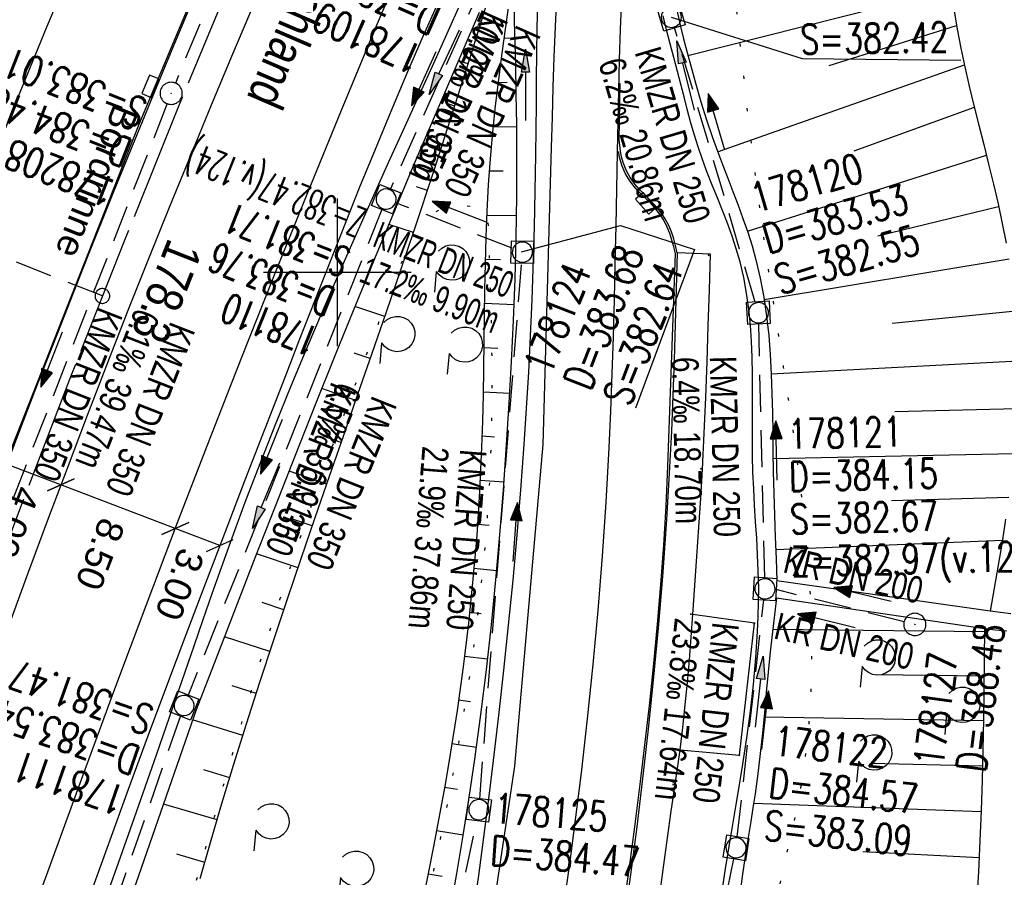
# Model space of a CAD drawing. Extents: x 508366 to 508907, y 448017 to 448810.
# Tile 28 of 47: x 508579 to 508645, y 448359 to 448417. Entities that reach past the tile are written whole.
import ezdxf

# ---------------------------------------------------------------- set-up
doc = ezdxf.new("R2010")
doc.units = 0
doc.header["$LTSCALE"] = 10
doc.header["$MEASUREMENT"] = 0
for name, pattern in [('ACHSE', [5.5, 4, -0.5, 0.5, -0.5]), ('AUSGEZOGEN', [0]), ('LT00', [0]), ('LT07', [0.22, 0.02, -0.2]), ('LT17', [0.15, 0.1, -0.05]), ('STRICHLINIE2', [0.375, 0.25, -0.125])]:
    doc.linetypes.add(name, pattern=pattern)
doc.layers.get('0').update_dxf_attribs({"linetype": 'LT00'})
for name, color, linetype in [('--EK_FBR', 250, 'LT00'), ('--EK_Halt-Pfeil', 4, 'LT00'), ('--EK_Haltung', 7, 'STRICHLINIE2'), ('--EK_Haltung-Text', 140, 'LT00'), ('--EK_Schacht-Text', 5, 'LT00'), ('--EK_ST-93-1', 30, 'LT17'), ('--EL_Halt-Pfeil', 4, 'LT00'), ('--EL_Haltung', 182, 'STRICHLINIE2'), ('--EL_Haltung-Text', 182, 'LT00'), ('-AX-093', 35, 'ACHSE'), ('-ST-93-1', 250, 'LT00'), ('BEMAßUNG', 255, 'Continuous'), ('BRD', 255, 'Continuous'), ('GEHOELZ_SYMB', 252, 'Continuous'), ('PFEIL', 140, 'AUSGEZOGEN'), ('RINNE_TEXT', 11, 'Continuous'), ('V125_AFBR_BAB', 250, 'LT00'), ('V125_BOESCH', 250, 'LT00'), ('V125_BOSCHUNG', 250, 'LT00'), ('V125_GEHOELZ', 250, 'LT07'), ('V125_GEHWEG', 250, 'LT00'), ('V125_GRABEN', 250, 'LT00'), ('V125_H_BORD', 8, 'LT00'), ('V125_KA_MULD', 182, 'LT00'), ('V125_KA_PRUF', 182, 'LT00'), ('V125_LD_MARK', 250, 'LT00'), ('V125_PARK_MS', 1, 'LT00'), ('V125_RASTER', 250, 'LT00'), ('V125_RAUHGE', 250, 'LT00'), ('V125_SINKK', 182, 'LT00')]:
    doc.layers.add(name, color=color, linetype=linetype)
doc.styles.add('Arial', font='ARIAL.TTF')
doc.styles.add('Beschrift', font='ARIAL.TTF')
doc.styles.add('Haltungsbeschriftung', font='ARIAL.TTF', dxfattribs={"width": 0.75})
doc.styles.add('schachtbeschriftung', font='romans.shx', dxfattribs={"width": 0.75, "height": 2})

# ---------------------------------------------------------------- blocks, each defined once
blk = doc.blocks.new('SYMB2')
at = {"color": 0, "linetype": 'ByBlock', "flags": 128}
for points in [[(-0.031395, 0.499013), (-0.093691, 0.491144), (-0.154509, 0.475528), (-0.21289, 0.452414), (-0.267913, 0.422164), (-0.318712, 0.385257), (-0.364484, 0.342274), (-0.404509, 0.293893), (-0.438154, 0.240877), (-0.464888, 0.184062), (-0.484292, 0.124345), (-0.496058, 0.062667), (-0.5, 0)], [(-0.5, 0), (-0.496058, -0.062667), (-0.484292, -0.124345), (-0.464888, -0.184062), (-0.438154, -0.240877), (-0.404509, -0.293893), (-0.364485, -0.342274), (-0.318712, -0.385257), (-0.267914, -0.422164), (-0.21289, -0.452414), (-0.154509, -0.475529), (-0.093691, -0.491144), (-0.031395, -0.499014), (0.031395, -0.499014)], [(0.5, 0), (0.496057, 0.062667), (0.484292, 0.124345), (0.464888, 0.184062), (0.438153, 0.240877), (0.404509, 0.293893), (0.364484, 0.342274), (0.318712, 0.385257), (0.267913, 0.422164), (0.21289, 0.452414), (0.154509, 0.475528), (0.093691, 0.491144), (0.031395, 0.499013), (-0.031395, 0.499013)], [(0.031395, -0.499014), (0.093691, -0.491144), (0.154509, -0.475529), (0.21289, -0.452414), (0.267914, -0.422164), (0.318712, -0.385257), (0.364485, -0.342274), (0.404509, -0.293893), (0.438154, -0.240877), (0.464889, -0.184062), (0.484292, -0.124345), (0.496058, -0.062667), (0.5, 0)]]:
    blk.add_lwpolyline(points, dxfattribs=at)
blk = doc.blocks.new('GEHOELZ_SYMB')
at = {"layer": 'GEHOELZ_SYMB'}
blk.add_line((0, 0), (1.4, 0), dxfattribs=at)
blk.add_lwpolyline([(-1.388, 0.017), (-1.612, 0.221), (-1.778, 0.474), (-1.876, 0.761), (-1.898, 1.063), (-1.844, 1.361), (-1.718, 1.636), (-1.526, 1.87), (-1.282, 2.05), (-1, 2.162), (-0.7, 2.2), (-0.4, 2.162), (-0.118, 2.05), (0.126, 1.87), (0.318, 1.636), (0.444, 1.361), (0.498, 1.063), (0.476, 0.761), (0.378, 0.474), (0.212, 0.221), (-0.012, 0.017)], dxfattribs=at)
blk = doc.blocks.new('Pfreil3')
at = {"layer": 'PFEIL'}
blk.add_hatch(color=256, dxfattribs=at).paths.add_polyline_path([(-1.549, 0.273), (-1.549, -0.273), (0, 0)])
for p, q in [((-1.549, 0), (-4.831, 0)), ((-1.549, -0.273), (-1.549, 0.273)), ((-1.549, 0.273), (0, 0)), ((0, 0), (-1.549, -0.273))]:
    blk.add_line(p, q, dxfattribs=at)
blk = doc.blocks.new('SYMB0011')
at = {"color": 0, "linetype": 'ByBlock'}
for p, q in [((0.5, 0), (-0.5, 0)), ((0, 0.5), (0, -0.5))]:
    blk.add_line(p, q, dxfattribs=at)
blk = doc.blocks.new('SYMB0003')
at = {"color": 0, "linetype": 'ByBlock'}
for p, q in [((-0.015712, 0), (0.010166, 0.012015)), ((0, -0.021257), (-0.015712, 0)), ((0.010166, 0.012015), (0, -0.021257))]:
    blk.add_line(p, q, dxfattribs=at)
for points in [[(-0.031395, 0.499013), (-0.093691, 0.491144), (-0.154509, 0.475528), (-0.21289, 0.452414), (-0.267913, 0.422164), (-0.318712, 0.385257), (-0.364484, 0.342274), (-0.404509, 0.293893), (-0.438154, 0.240877), (-0.464888, 0.184062), (-0.484292, 0.124345), (-0.496058, 0.062667), (-0.5, 0)], [(0.5, 0), (0.496057, 0.062667), (0.484292, 0.124345), (0.464888, 0.184062), (0.438153, 0.240877), (0.404509, 0.293893), (0.364484, 0.342274), (0.318712, 0.385257), (0.267913, 0.422164), (0.21289, 0.452414), (0.154509, 0.475528), (0.093691, 0.491144), (0.031395, 0.499013), (-0.031395, 0.499013)], [(-0.5, 0), (-0.496058, -0.062667), (-0.484292, -0.124345), (-0.464888, -0.184062), (-0.438154, -0.240877), (-0.404509, -0.293893), (-0.364485, -0.342274), (-0.318712, -0.385257), (-0.267914, -0.422164), (-0.21289, -0.452414), (-0.154509, -0.475529), (-0.093691, -0.491144), (-0.031395, -0.499014), (0.031395, -0.499014)], [(0.031395, -0.499014), (0.093691, -0.491144), (0.154509, -0.475529), (0.21289, -0.452414), (0.267914, -0.422164), (0.318712, -0.385257), (0.364485, -0.342274), (0.404509, -0.293893), (0.438154, -0.240877), (0.464889, -0.184062), (0.484292, -0.124345), (0.496058, -0.062667), (0.5, 0)]]:
    blk.add_lwpolyline(points, dxfattribs=at)
blk = doc.blocks.new('SYMB0652')
at = {"color": 0, "linetype": 'ByBlock'}
blk.add_lwpolyline([(-0.15, -0.075), (0.15, -0.075), (0.15, 0.075), (-0.15, 0.075), (-0.15, -0.075)], dxfattribs=at)
blk = doc.blocks.new('SYMB1210')
at = {"color": 0, "linetype": 'ByBlock'}
blk.add_line((0.018815, -0.179014), (0.055623, -0.17119), dxfattribs=at)
for points in [[(-0.2, -0.2), (-0.2, 0.2), (0.2, 0.2), (0.2, -0.2), (-0.2, -0.2)], [(0.018815, 0.179014), (-0.018815, 0.179014), (-0.055623, 0.17119), (-0.09, 0.155885), (-0.120444, 0.133766), (-0.145623, 0.105801), (-0.164438, 0.073213), (-0.176067, 0.037424), (-0.18, 0)], [(0.18, 0), (0.176067, 0.037424), (0.164438, 0.073213), (0.145623, 0.105801), (0.120444, 0.133766), (0.09, 0.155885), (0.055623, 0.17119), (0.018815, 0.179014)], [(-0.18, 0), (-0.176067, -0.037424), (-0.164438, -0.073213), (-0.145623, -0.105801), (-0.120444, -0.133766), (-0.09, -0.155885), (-0.055623, -0.17119), (-0.018815, -0.179014), (0.018815, -0.179014)], [(0.055623, -0.17119), (0.09, -0.155885), (0.120444, -0.133766), (0.145623, -0.105801), (0.164438, -0.073213), (0.176067, -0.037424), (0.18, 0)]]:
    blk.add_lwpolyline(points, dxfattribs=at)
blk = doc.blocks.new('_Oblique')
at = {"color": 0, "linetype": 'ByBlock', "lineweight": -2}
blk.add_line((-0.5, -0.5), (0.5, 0.5), dxfattribs=at)
blk = doc.blocks.new('SYMB0070')
at = {"color": 0, "linetype": 'ByBlock'}
for p, q in [((-0.5, 0), (0.2, 0)), ((0.5, 0), (0.2, 0.1)), ((0.2, 0.1), (0.2, 0)), ((0.468, 0), (0.21, 0.086)), ((0.21, 0.086), (0.21, -0.086)), ((0.21, -0.086), (0.468, 0)), ((0.22, -0.072), (0.437, 0)), ((0.23, -0.058), (0.405, 0)), ((0.24, -0.045), (0.374, 0)), ((0.342, 0), (0.25, 0.031)), ((0.25, 0.031), (0.25, -0.031)), ((0.25, -0.031), (0.342, 0)), ((0.26, -0.017), (0.31, 0)), ((0.27, -0.003), (0.279, 0))]:
    blk.add_line(p, q, dxfattribs=at)
for points in [[(0.2, 0), (0.2, -0.1), (0.5, 0)], [(0.437, 0), (0.22, 0.072), (0.22, -0.072)], [(0.405, 0), (0.23, 0.058), (0.23, -0.058)], [(0.374, 0), (0.24, 0.045), (0.24, -0.045)], [(0.31, 0), (0.26, 0.017), (0.26, -0.017)], [(0.279, 0), (0.27, 0.003), (0.27, -0.003)]]:
    blk.add_lwpolyline(points, dxfattribs=at)

msp = doc.modelspace()

# ---------------------------------------------------------------- linework, layer by layer
at = {"layer": '--EK_FBR', "color": 2}
for points in [[(508626.469, 448497.705), (508616.197, 448476.875), (508605.921, 448454.856), (508595.874, 448432.15), (508586.568, 448410.009), (508577.699, 448387.484), (508569.382, 448364.954), (508561.383, 448342.031), (508553.96, 448319.302), (508546.614, 448295.314), (508539.721, 448270.71), (508533.566, 448247.002), (508527.759, 448222.598), (508522.528, 448198.422), (508517.808, 448174.187), (508513.382, 448149.598), (508509.347, 448125.186), (508505.724, 448100.686)], [(508570.748, 448356.605), (508572.197, 448360.682), (508573.657, 448364.755), (508575.125, 448368.826), (508576.428, 448372.419), (508577.738, 448376.009), (508579.058, 448379.595), (508580.388, 448383.178), (508581.731, 448386.755), (508583.089, 448390.327), (508584.463, 448393.893), (508585.855, 448397.451), (508587.239, 448400.934), (508588.642, 448404.41), (508590.061, 448407.88), (508591.494, 448411.343), (508592.941, 448414.801), (508594.401, 448418.254)]]:
    msp.add_lwpolyline(points, dxfattribs=at)
at = {"layer": '--EK_FBR'}
for points in [[(508548.418, 448210.492), (508561.731, 448234.196), (508572.102, 448250.781), (508581.834, 448268.285), (508590.853, 448287.488), (508598.57, 448307.434), (508603.942, 448324.952), (508608.946, 448346.028), (508612.01, 448366.57), (508613.934, 448388.35), (508614.502, 448408.457), (508614.56, 448410.5), (508614.621, 448412.544), (508614.689, 448414.587), (508614.767, 448416.63), (508614.86, 448418.672), (508614.97, 448420.713), (508615.127, 448423.099), (508615.267, 448424.912), (508615.421, 448426.723), (508615.589, 448428.534), (508615.765, 448430.344), (508615.947, 448432.153), (508616.133, 448433.962)], [(508606.911, 448418.5), (508605.791, 448415.971), (508604.695, 448413.432), (508603.618, 448410.885), (508602.559, 448408.329), (508601.516, 448405.767), (508600.485, 448403.198), (508599.466, 448400.626), (508598.455, 448398.049), (508597.45, 448395.471), (508596.448, 448392.891), (508595.099, 448389.409), (508593.754, 448385.927), (508592.415, 448382.443), (508591.082, 448378.957), (508589.757, 448375.468), (508588.441, 448371.975), (508587.136, 448368.479), (508585.844, 448364.978), (508583.251, 448357.823)], [(508619.25, 448418.552), (508619.162, 448416.473), (508619.091, 448414.393), (508619.035, 448412.313), (508618.988, 448410.232), (508618.947, 448408.15), (508618.9, 448405.646), (508618.852, 448403.142), (508618.801, 448400.639), (508618.743, 448398.136), (508618.675, 448395.633), (508618.595, 448393.131), (508618.499, 448390.63), (508618.384, 448388.13), (508618.176, 448384.454), (508617.924, 448380.781), (508617.628, 448377.11), (508617.291, 448373.443), (508616.914, 448369.778), (508616.501, 448366.118), (508616.135, 448363.119), (508615.744, 448360.122), (508615.325, 448357.13)]]:
    msp.add_lwpolyline(points, dxfattribs=at)
at = {"layer": '--EK_Haltung'}
for p, q in [((508603.597, 448447.99), (508589.044, 448412.816)), ((508609.91, 448419.752), (508603.613, 448405.649)), ((508628.3, 448397.986), (508622.827, 448416.555)), ((508588.485, 448411.426), (508574.686, 448376.046)), ((508603.029, 448404.266), (508589.91, 448371.373)), ((508611.833, 448401.643), (508604.006, 448404.691)), ((508609.642, 448364.368), (508612.473, 448400.623)), ((508628.934, 448379.322), (508628.53, 448396.519)), ((508638.373, 448376.351), (508629.71, 448378.523)), ((508627.079, 448361.781), (508628.869, 448377.827)), ((508589.386, 448369.968), (508576.41, 448332.602)), ((508601.93, 448326.328), (508609.433, 448362.887)), ((508619.085, 448321.529), (508626.848, 448360.302))]:
    msp.add_line(p, q, dxfattribs=at)
at = {"layer": '--EK_Schacht-Text', "flags": 128}
for points in [[(508622.614, 448417.289), (508631.461, 448414.482), (508642.207, 448414.374)], [(508612.461, 448401.398), (508619.174, 448403.176), (508624.193, 448401.555), (508620.186, 448390.801)]]:
    msp.add_lwpolyline(points, dxfattribs=at)
at = {"layer": '--EK_ST-93-1', "ltscale": 2.5}
msp.add_line((508584.103, 448398.403), (508546.902, 448413.075), dxfattribs=at)
at = {"layer": '--EL_Haltung'}
for p, q in [((508603.597, 448447.99), (508589.044, 448412.816)), ((508609.91, 448419.752), (508603.613, 448405.649)), ((508628.3, 448397.986), (508622.827, 448416.555)), ((508588.485, 448411.426), (508574.686, 448376.046)), ((508603.029, 448404.266), (508589.91, 448371.373)), ((508611.833, 448401.643), (508604.006, 448404.691)), ((508609.642, 448364.368), (508612.473, 448400.623)), ((508628.934, 448379.322), (508628.53, 448396.519)), ((508638.373, 448376.351), (508629.71, 448378.523)), ((508627.079, 448361.781), (508628.869, 448377.827)), ((508589.386, 448369.968), (508576.41, 448332.602)), ((508601.93, 448326.328), (508609.433, 448362.887)), ((508619.085, 448321.529), (508626.848, 448360.302))]:
    msp.add_line(p, q, dxfattribs=at)
at = {"layer": '-AX-093', "ltscale": 0.2}
msp.add_lwpolyline([(508625.453, 448491.238), (508621.139, 448482.477), (508616.897, 448473.682), (508612.727, 448464.852), (508608.63, 448455.988), (508604.605, 448447.09), (508600.653, 448438.161), (508596.775, 448429.199), (508592.97, 448420.205), (508589.239, 448411.181), (508585.582, 448402.126), (508581.999, 448393.042), (508578.491, 448383.929), (508575.057, 448374.787), (508571.699, 448365.617), (508568.416, 448356.421), (508565.208, 448347.197), (508562.076, 448337.948), (508559.02, 448328.673), (508556.04, 448319.374), (508553.136, 448310.05)], dxfattribs=at)
at = {"layer": 'BEMAßUNG'}
for p, q in [((508581.296, 448385.61), (508577.537, 448387.043)), ((508589.039, 448382.659), (508581.296, 448385.61)), ((508592.059, 448381.508), (508589.039, 448382.659))]:
    msp.add_line(p, q, dxfattribs=at)
at = {"layer": 'V125_AFBR_BAB', "color": 0}
for points in [[(508626.469, 448497.705), (508616.197, 448476.875), (508605.921, 448454.856), (508595.874, 448432.15), (508586.568, 448410.009), (508577.699, 448387.484), (508569.382, 448364.954), (508561.383, 448342.031), (508553.96, 448319.302), (508546.614, 448295.314), (508539.721, 448270.71), (508533.566, 448247.002), (508527.759, 448222.598), (508522.528, 448198.422), (508517.808, 448174.187), (508513.382, 448149.598), (508509.347, 448125.186), (508505.724, 448100.686)], [(508570.748, 448356.605), (508572.197, 448360.682), (508573.657, 448364.755), (508575.125, 448368.826), (508576.428, 448372.419), (508577.738, 448376.009), (508579.058, 448379.595), (508580.388, 448383.178), (508581.731, 448386.755), (508583.089, 448390.327), (508584.463, 448393.893), (508585.855, 448397.451), (508587.239, 448400.934), (508588.642, 448404.41), (508590.061, 448407.88), (508591.494, 448411.343), (508592.941, 448414.801), (508594.401, 448418.254)]]:
    msp.add_lwpolyline(points, dxfattribs=at)
at = {"layer": 'V125_AFBR_BAB'}
for points in [[(508548.418, 448210.492), (508561.731, 448234.196), (508572.102, 448250.781), (508581.834, 448268.285), (508590.853, 448287.488), (508598.57, 448307.434), (508603.942, 448324.952), (508608.946, 448346.028), (508612.01, 448366.57), (508613.934, 448388.35), (508614.502, 448408.457), (508614.56, 448410.5), (508614.621, 448412.544), (508614.689, 448414.587), (508614.767, 448416.63), (508614.86, 448418.672), (508614.97, 448420.713), (508615.127, 448423.099), (508615.267, 448424.912), (508615.421, 448426.723), (508615.589, 448428.534), (508615.765, 448430.344), (508615.947, 448432.153), (508616.133, 448433.962)], [(508606.911, 448418.5), (508605.791, 448415.971), (508604.695, 448413.432), (508603.618, 448410.885), (508602.559, 448408.329), (508601.516, 448405.767), (508600.485, 448403.198), (508599.466, 448400.626), (508598.455, 448398.049), (508597.45, 448395.471), (508596.448, 448392.891), (508595.099, 448389.409), (508593.754, 448385.927), (508592.415, 448382.443), (508591.082, 448378.957), (508589.757, 448375.468), (508588.441, 448371.975), (508587.136, 448368.479), (508585.844, 448364.978), (508583.251, 448357.823)], [(508619.25, 448418.552), (508619.162, 448416.473), (508619.091, 448414.393), (508619.035, 448412.313), (508618.988, 448410.232), (508618.947, 448408.15), (508618.9, 448405.646), (508618.852, 448403.142), (508618.801, 448400.639), (508618.743, 448398.136), (508618.675, 448395.633), (508618.595, 448393.131), (508618.499, 448390.63), (508618.384, 448388.13), (508618.176, 448384.454), (508617.924, 448380.781), (508617.628, 448377.11), (508617.291, 448373.443), (508616.914, 448369.778), (508616.501, 448366.118), (508616.135, 448363.119), (508615.744, 448360.122), (508615.325, 448357.13)]]:
    msp.add_lwpolyline(points, dxfattribs=at)
at = {"layer": 'V125_BOESCH'}
for points in [[(508590.715, 448358.969), (508591.413, 448361.395), (508592.126, 448363.815), (508592.983, 448366.634), (508593.862, 448369.446), (508594.763, 448372.25), (508595.681, 448375.048), (508596.614, 448377.841), (508597.559, 448380.629), (508598.513, 448383.415), (508599.474, 448386.197), (508600.439, 448388.979), (508601.404, 448391.76), (508602.368, 448394.541), (508603.328, 448397.325), (508604.279, 448400.111), (508605.221, 448402.9), (508606.552, 448406.917), (508607.856, 448410.943), (508609.131, 448414.979), (508610.376, 448419.024)], [(508611.645, 448418.415), (508611.387, 448416.632), (508611.139, 448414.848), (508610.907, 448413.063), (508610.694, 448411.277), (508610.506, 448409.489), (508610.349, 448407.699), (508610.225, 448405.928), (508610.132, 448404.156), (508610.062, 448402.381), (508610.011, 448400.606), (508609.975, 448398.829), (508609.948, 448397.051), (508609.925, 448395.272), (508609.901, 448393.493), (508609.871, 448391.714), (508609.831, 448389.935), (508609.775, 448388.157), (508609.636, 448385.175), (508609.44, 448382.195), (508609.188, 448379.22), (508608.882, 448376.251), (508608.523, 448373.288), (508608.112, 448370.332), (508607.652, 448367.385), (508607.302, 448365.334), (508606.932, 448363.286), (508606.544, 448361.241), (508606.141, 448359.199), (508605.728, 448357.159)], [(508641.759, 448417.709), (508641.968, 448416.459), (508642.212, 448415.192), (508642.486, 448413.908), (508642.785, 448412.609), (508643.1, 448411.299), (508643.428, 448409.979), (508643.76, 448408.652), (508644.092, 448407.319), (508644.416, 448405.983), (508644.728, 448404.646), (508645.02, 448403.31), (508645.286, 448401.978)], [(508645.241, 448383.286), (508644.998, 448381.726), (508644.74, 448380.169), (508644.472, 448378.615), (508644.199, 448377.061)], [(508643.824, 448375.895), (508643.8, 448373.843), (508643.774, 448371.791), (508643.742, 448369.738), (508643.701, 448367.684), (508643.65, 448365.629), (508643.584, 448363.573), (508643.502, 448361.515), (508643.397, 448359.405), (508643.269, 448357.294)]]:
    msp.add_lwpolyline(points, dxfattribs=at)
at = {"layer": 'V125_BOSCHUNG'}
for p, q in [((508623.734, 448414.682), (508641.565, 448419.197)), ((508609.752, 448416.985), (508609.571, 448417.042)), ((508633.309, 448414.006), (508641.922, 448416.716)), ((508612.035, 448415.864), (508611.276, 448415.843)), ((508608.862, 448414.121), (508608.193, 448414.328)), ((508625.75, 448408.164), (508642.455, 448414.051)), ((508611.492, 448412.848), (508610.878, 448412.835)), ((508607.956, 448411.257), (508607.478, 448411.409)), ((508634.99, 448408.235), (508643.13, 448411.18)), ((508612.154, 448409.851), (508610.541, 448409.836)), ((508607.035, 448408.397), (508605.817, 448408.793)), ((508627.759, 448402.79), (508643.938, 448407.938)), ((508611.226, 448406.843), (508610.286, 448406.846)), ((508606.1, 448405.543), (508605.372, 448405.784)), ((508636.603, 448402.469), (508644.77, 448404.458)), ((508612.139, 448403.829), (508610.118, 448403.858)), ((508605.152, 448402.696), (508603.482, 448403.25)), ((508611.046, 448400.845), (508610.018, 448400.872)), ((508628.902, 448398.158), (508645.477, 448400.911)), ((508604.19, 448399.849), (508603.262, 448400.162)), ((508603.217, 448397.004), (508601.198, 448397.699)), ((508611.974, 448397.808), (508609.96, 448397.884)), ((508637.566, 448396.564), (508645.929, 448397.398)), ((508610.881, 448394.847), (508609.92, 448394.895)), ((508602.237, 448394.162), (508601.155, 448394.542)), ((508629.377, 448393.138), (508646.095, 448394.005)), ((508601.255, 448391.328), (508598.953, 448392.134)), ((508611.683, 448391.799), (508609.875, 448391.899)), ((508637.744, 448390.572), (508646.03, 448390.778)), ((508600.271, 448388.494), (508599.057, 448388.919)), ((508610.649, 448388.851), (508609.801, 448388.909)), ((508629.498, 448387.407), (508645.801, 448387.735)), ((508599.288, 448385.659), (508596.739, 448386.553)), ((508611.287, 448385.797), (508609.676, 448385.916)), ((508637.511, 448384.566), (508645.455, 448384.792)), ((508598.312, 448382.83), (508596.976, 448383.291)), ((508610.273, 448382.864), (508609.493, 448382.931)), ((508629.677, 448381.237), (508645.022, 448381.876)), ((508597.344, 448379.999), (508594.543, 448380.949)), ((508610.793, 448379.804), (508609.253, 448379.945)), ((508596.386, 448377.164), (508594.919, 448377.653)), ((508609.731, 448376.889), (508608.96, 448376.969)), ((508643.821, 448375.666), (508629.477, 448375.829)), ((508595.442, 448374.325), (508592.362, 448375.335)), ((508610.18, 448373.816), (508608.613, 448373.999)), ((508643.785, 448372.653), (508636.476, 448372.75)), ((508594.514, 448371.482), (508592.894, 448372.004)), ((508609.019, 448370.932), (508608.214, 448371.036)), ((508593.608, 448368.639), (508590.207, 448369.7)), ((508643.74, 448369.628), (508628.883, 448369.876)), ((508609.43, 448367.844), (508607.764, 448368.079)), ((508592.721, 448365.783), (508590.971, 448366.32)), ((508643.675, 448366.562), (508636.124, 448366.755)), ((508608.132, 448364.998), (508607.266, 448365.13)), ((508591.862, 448362.927), (508588.231, 448364.004)), ((508643.581, 448363.485), (508628.181, 448364.04)), ((508608.53, 448361.891), (508606.726, 448362.19)), ((508643.448, 448360.369), (508635.585, 448360.774)), ((508591.026, 448360.055), (508589.135, 448360.607)), ((508607.092, 448359.089), (508606.152, 448359.255))]:
    msp.add_line(p, q, dxfattribs=at)
at = {"layer": 'V125_GEHOELZ', "flags": 128}
msp.add_lwpolyline([(508592.967, 448237.644), (508592.739, 448238.227), (508592.501, 448238.804), (508592.242, 448239.366), (508591.953, 448239.906), (508591.623, 448240.416), (508591.246, 448240.892), (508590.828, 448241.339), (508590.38, 448241.763), (508589.911, 448242.173), (508589.432, 448242.576), (508590.598, 448245.006), (508591.831, 448247.403), (508593.13, 448249.765), (508594.495, 448252.09), (508595.924, 448254.375), (508597.416, 448256.62), (508598.97, 448258.823), (508600.303, 448262.012), (508601.633, 448265.202), (508602.958, 448268.394), (508604.276, 448271.588), (508605.583, 448274.785), (508606.878, 448277.985), (508608.158, 448281.19), (508609.42, 448284.399), (508610.662, 448287.614), (508611.881, 448290.836), (508613.075, 448294.065), (508614.242, 448297.302), (508615.378, 448300.547), (508616.481, 448303.801), (508617.549, 448307.066), (508618.58, 448310.341), (508619.57, 448313.628), (508620.517, 448316.927), (508621.419, 448320.239), (508622.066, 448322.734), (508622.688, 448325.237), (508623.289, 448327.745), (508623.871, 448330.259), (508624.438, 448332.778), (508624.992, 448335.301), (508625.535, 448337.827), (508626.071, 448340.356), (508626.602, 448342.887), (508627.132, 448345.418), (508627.663, 448347.951), (508628.197, 448350.483), (508628.738, 448353.013), (508629.288, 448355.542), (508629.851, 448358.069), (508630.428, 448360.593), (508630.632, 448361.469), (508630.833, 448362.345), (508631.027, 448363.222), (508631.207, 448364.1), (508631.524, 448365.913), (508631.77, 448367.731), (508631.949, 448369.555), (508632.066, 448371.385), (508632.125, 448373.22), (508632.13, 448375.059), (508632.086, 448376.902), (508631.998, 448378.748), (508631.869, 448380.598), (508631.704, 448382.45), (508631.509, 448384.305), (508631.286, 448386.161), (508631.041, 448388.019), (508630.777, 448389.877), (508630.501, 448391.736), (508630.215, 448393.595), (508629.924, 448395.453), (508629.633, 448397.311), (508629.346, 448399.167), (508629.068, 448401.021), (508628.673, 448403.808), (508628.304, 448406.591), (508627.961, 448409.369), (508627.639, 448412.144), (508627.338, 448414.915), (508627.053, 448417.683), (508626.784, 448420.448), (508626.526, 448423.211), (508626.279, 448425.972), (508626.039, 448428.732), (508625.804, 448431.491), (508625.572, 448434.25)], dxfattribs=at)
msp.add_lwpolyline([(508561.062, 448240.936), (508562.505, 448243.386), (508563.945, 448245.838), (508565.379, 448248.293), (508566.805, 448250.752), (508568.221, 448253.217), (508569.622, 448255.688), (508571.007, 448258.168), (508572.372, 448260.657), (508573.715, 448263.158), (508575.034, 448265.672), (508576.325, 448268.199), (508577.586, 448270.742), (508579.062, 448273.829), (508580.493, 448276.939), (508581.879, 448280.07), (508583.223, 448283.221), (508584.528, 448286.389), (508585.794, 448289.575), (508587.024, 448292.775), (508588.219, 448295.988), (508589.383, 448299.214), (508590.516, 448302.449), (508591.622, 448305.694), (508592.701, 448308.945), (508594.05, 448313.128), (508595.362, 448317.321), (508596.636, 448321.524), (508597.876, 448325.738), (508599.081, 448329.962), (508600.254, 448334.198), (508601.396, 448338.447), (508602.508, 448342.708), (508603.593, 448346.981), (508604.225, 448349.529), (508604.844, 448352.082), (508605.447, 448354.639), (508606.032, 448357.2), (508606.595, 448359.766), (508607.132, 448362.336), (508607.642, 448364.91), (508608.12, 448367.488), (508608.563, 448370.07), (508608.968, 448372.656), (508609.332, 448375.245), (508609.652, 448377.839), (508609.925, 448380.435), (508610.147, 448383.035), (508610.316, 448385.638), (508610.428, 448388.244), (508610.474, 448390.223), (508610.49, 448392.203), (508610.48, 448394.184), (508610.448, 448396.167), (508610.399, 448398.15), (508610.337, 448400.134), (508610.267, 448402.118), (508610.192, 448404.103), (508609.677, 448404.313), (508609.138, 448404.449), (508608.586, 448404.509), (508608.03, 448404.493), (508607.482, 448404.399), (508606.952, 448404.231), (508606.451, 448403.992), (508605.987, 448403.685), (508605.571, 448403.317), (508605.209, 448402.895), (508604.257, 448400.421), (508603.307, 448397.946), (508602.363, 448395.47), (508601.428, 448392.99), (508600.503, 448390.507), (508599.593, 448388.018), (508598.699, 448385.524), (508597.825, 448383.023), (508596.973, 448380.514), (508596.09, 448377.825), (508595.232, 448375.126), (508594.397, 448372.42), (508593.581, 448369.707), (508592.781, 448366.988), (508591.995, 448364.265), (508591.219, 448361.539), (508590.449, 448358.81), (508589.684, 448356.079), (508588.919, 448353.349), (508588.152, 448350.619), (508587.38, 448347.891), (508586.599, 448345.167), (508585.806, 448342.446), (508584.998, 448339.731), (508584.173, 448337.022), (508583.327, 448334.32), (508582.457, 448331.628), (508581.559, 448328.944), (508580.632, 448326.272), (508579.671, 448323.611), (508578.674, 448320.963), (508577.637, 448318.329), (508576.557, 448315.71), (508575.432, 448313.107), (508574.676, 448311.426), (508573.905, 448309.751), (508573.122, 448308.08), (508572.332, 448306.412), (508571.539, 448304.744), (508570.749, 448303.077), (508569.965, 448301.408), (508569.193, 448299.735), (508568.437, 448298.058), (508567.701, 448296.374), (508566.99, 448294.683), (508566.308, 448292.982), (508565.661, 448291.27), (508565.052, 448289.545), (508564.486, 448287.807), (508564.006, 448286.195), (508563.562, 448284.572), (508563.149, 448282.938), (508562.763, 448281.295), (508562.398, 448279.646), (508562.05, 448277.99), (508561.714, 448276.331), (508561.387, 448274.668), (508561.062, 448273.004), (508560.736, 448271.34), (508560.403, 448269.677), (508560.059, 448268.017), (508559.7, 448266.362), (508559.215, 448264.262), (508558.7, 448262.17), (508558.158, 448260.086), (508557.594, 448258.009), (508557.01, 448255.937), (508556.41, 448253.87), (508555.796, 448251.807), (508555.172, 448249.747), (508554.542, 448247.688), (508553.909, 448245.631), (508553.715, 448245.086), (508553.596, 448244.521), (508553.552, 448243.945), (508553.585, 448243.368), (508553.695, 448242.8), (508553.879, 448242.253), (508554.134, 448241.734), (508554.456, 448241.254), (508554.839, 448240.821), (508555.275, 448240.442), (508555.759, 448240.125), (508556.28, 448239.875), (508556.829, 448239.696), (508557.398, 448239.592), (508557.975, 448239.564), (508558.551, 448239.614), (508559.115, 448239.739), (508559.657, 448239.938), (508560.169, 448240.207), (508560.64, 448240.542)], close=True, dxfattribs=at)
at = {"layer": 'V125_GEHWEG'}
msp.add_line((508625.261, 448401.24), (508622.998, 448401.335), dxfattribs=at)
for points in [[(508621.767, 448357.412), (508622.036, 448359.393), (508622.307, 448361.375), (508622.582, 448363.356), (508622.867, 448365.335), (508622.982, 448366.113), (508623.095, 448366.891), (508623.204, 448367.669), (508623.395, 448369.191), (508623.562, 448370.717), (508623.708, 448372.245), (508623.838, 448373.775), (508623.957, 448375.306), (508624.07, 448376.837), (508624.212, 448378.806), (508624.349, 448380.774), (508624.481, 448382.742), (508624.603, 448384.711), (508624.715, 448386.68), (508624.836, 448389.105), (508624.94, 448391.531), (508625.032, 448393.957), (508625.114, 448396.384), (508625.189, 448398.812), (508625.261, 448401.24)], [(508623.204, 448367.669), (508627.219, 448367.316), (508628.237, 448376.24), (508624.07, 448376.837)]]:
    msp.add_lwpolyline(points, dxfattribs=at)
at = {"layer": 'V125_GRABEN'}
for points in [[(508583.688, 448355.793), (508585.054, 448359.635), (508586.411, 448363.482), (508587.757, 448367.332), (508589.09, 448371.187), (508589.698, 448372.957), (508590.305, 448374.727), (508590.915, 448376.497), (508591.531, 448378.264), (508592.154, 448380.029), (508592.789, 448381.789), (508593.772, 448384.435), (508594.783, 448387.071), (508595.822, 448389.696), (508596.886, 448392.312), (508597.972, 448394.919), (508599.079, 448397.518), (508600.203, 448400.109), (508601.343, 448402.694), (508602.497, 448405.272), (508603.48, 448407.445), (508604.467, 448409.616), (508605.456, 448411.786), (508606.443, 448413.957), (508607.425, 448416.13), (508608.398, 448418.306)], [(508607.648, 448356.743), (508608.098, 448359.311), (508608.528, 448361.883), (508608.936, 448364.457), (508609.317, 448367.036), (508609.726, 448370.065), (508610.098, 448373.099), (508610.433, 448376.139), (508610.735, 448379.182), (508611.006, 448382.229), (508611.249, 448385.279), (508611.466, 448388.331), (508611.644, 448391.136), (508611.8, 448393.942), (508611.931, 448396.749), (508612.036, 448399.556), (508612.112, 448402.364), (508612.156, 448405.172), (508612.167, 448407.98), (508612.152, 448410.017), (508612.122, 448412.053), (508612.08, 448414.089), (508612.027, 448416.126), (508611.969, 448418.162)], [(508613.546, 448418.24), (508613.51, 448416.528), (508613.486, 448414.816), (508613.47, 448413.103), (508613.457, 448411.39), (508613.445, 448409.677), (508613.428, 448407.964), (508613.335, 448403.053), (508613.173, 448398.144), (508612.94, 448393.238), (508612.636, 448388.337), (508612.409, 448385.277), (508612.155, 448382.219), (508611.877, 448379.163), (508611.575, 448376.11), (508611.253, 448373.058), (508610.911, 448370.008), (508610.552, 448366.959), (508610.234, 448364.362), (508609.901, 448361.766), (508609.553, 448359.173), (508609.187, 448356.582)], [(508609.609, 448417.601), (508608.495, 448415.03), (508607.386, 448412.456), (508606.281, 448409.881), (508605.184, 448407.302), (508604.096, 448404.72), (508602.677, 448401.307), (508601.274, 448397.888), (508599.887, 448394.462), (508598.513, 448391.031), (508597.15, 448387.595), (508595.797, 448384.155), (508594.451, 448380.712), (508593.111, 448377.267), (508591.774, 448373.82), (508590.44, 448370.372), (508578.568, 448336.151)], [(508623.013, 448417.674), (508623.214, 448416.745), (508623.438, 448415.819), (508623.676, 448414.896), (508623.925, 448413.976), (508624.266, 448412.754), (508624.622, 448411.54), (508624.998, 448410.332), (508625.401, 448409.131), (508625.732, 448408.212), (508626.077, 448407.297), (508626.429, 448406.383), (508626.781, 448405.47), (508627.129, 448404.557), (508627.465, 448403.64), (508627.783, 448402.72), (508628.076, 448401.794), (508628.339, 448400.862), (508628.637, 448399.599), (508628.876, 448398.322), (508629.062, 448397.034), (508629.203, 448395.737), (508629.306, 448394.431), (508629.378, 448393.119), (508629.425, 448391.802), (508629.455, 448390.483), (508629.475, 448389.162), (508629.492, 448387.843), (508629.512, 448386.526), (508629.546, 448385.038), (508629.591, 448383.554), (508629.645, 448382.074), (508629.703, 448380.596), (508629.765, 448379.119)], [(508626.021, 448357.796), (508626.26, 448359.473), (508626.521, 448361.146), (508626.679, 448362.087), (508626.842, 448363.026), (508627.006, 448363.966), (508627.169, 448364.906), (508627.462, 448366.695), (508627.731, 448368.489), (508627.97, 448370.286), (508628.174, 448372.088), (508628.338, 448373.893), (508628.456, 448375.702), (508628.499, 448376.685), (508628.523, 448377.668), (508628.527, 448378.65), (508628.503, 448379.767), (508628.456, 448380.883), (508628.393, 448381.999), (508628.322, 448383.115), (508628.251, 448384.233), (508628.189, 448385.354), (508628.142, 448386.478), (508628.116, 448387.584), (508628.107, 448388.692), (508628.108, 448389.803), (508628.112, 448390.914), (508628.114, 448392.024), (508628.107, 448393.132), (508628.084, 448394.236), (508628.039, 448395.335), (508627.966, 448396.428), (508627.859, 448397.514), (508627.711, 448398.591), (508627.515, 448399.657), (508627.266, 448400.712), (508627.012, 448401.59), (508626.724, 448402.46), (508626.409, 448403.325), (508626.076, 448404.187), (508625.733, 448405.047), (508625.388, 448405.908), (508625.049, 448406.77), (508624.724, 448407.637), (508624.421, 448408.51), (508624.158, 448409.349), (508623.916, 448410.193), (508623.689, 448411.042), (508623.472, 448411.894), (508623.258, 448412.747), (508623.041, 448413.6), (508622.793, 448414.543), (508622.542, 448415.485), (508622.296, 448416.427), (508622.063, 448417.372)], [(508629.734, 448377.959), (508629.594, 448376.818), (508629.46, 448375.675), (508629.312, 448374.302), (508629.175, 448372.928), (508629.044, 448371.553), (508628.912, 448370.178), (508628.776, 448368.804), (508628.628, 448367.432), (508628.465, 448366.061), (508628.279, 448364.694), (508628.137, 448363.754), (508627.986, 448362.815), (508627.834, 448361.876), (508627.683, 448360.937), (508627.432, 448359.258), (508627.2, 448357.575)]]:
    msp.add_lwpolyline(points, dxfattribs=at)
at = {"layer": 'V125_H_BORD'}
for p, q in [((508619.158, 448412.77), (508619.072, 448412.801)), ((508619.088, 448409.008), (508619.158, 448412.77))]:
    msp.add_line(p, q, dxfattribs=at)
for points in [[(508566.325, 448355.722), (508567.924, 448360.255), (508569.532, 448364.784), (508570.886, 448368.574), (508572.248, 448372.362), (508573.62, 448376.145), (508575.005, 448379.923), (508576.404, 448383.696), (508577.821, 448387.463), (508579.539, 448391.956), (508581.282, 448396.438), (508583.05, 448400.912), (508584.841, 448405.376), (508586.653, 448409.832), (508588.485, 448414.281), (508590.335, 448418.721)], [(508622.998, 448401.335), (508622.892, 448401.811), (508622.774, 448402.281), (508622.63, 448402.741), (508622.447, 448403.184), (508622.206, 448403.623), (508621.92, 448404.038), (508621.6, 448404.429), (508621.315, 448404.738), (508621.021, 448405.038), (508620.727, 448405.337), (508620.439, 448405.642), (508620.165, 448405.962), (508619.833, 448406.421), (508619.555, 448406.915), (508619.346, 448407.436), (508619.245, 448407.819), (508619.175, 448408.211), (508619.126, 448408.608), (508619.088, 448409.008)], [(508622.998, 448401.335), (508622.936, 448398.915), (508622.87, 448396.496), (508622.798, 448394.077), (508622.714, 448391.658), (508622.616, 448389.24), (508622.501, 448386.823), (508622.292, 448383.267), (508622.04, 448379.714), (508621.747, 448376.163), (508621.414, 448372.615), (508621.046, 448369.071), (508620.644, 448365.53), (508620.269, 448362.458), (508619.869, 448359.389), (508619.44, 448356.324)]]:
    msp.add_lwpolyline(points, dxfattribs=at)
at = {"layer": 'V125_LD_MARK'}
for points in [[(508579.888, 448357.995), (508581.369, 448362.087), (508582.863, 448366.173), (508584.947, 448371.81), (508587.055, 448377.438), (508589.188, 448383.056), (508591.348, 448388.664), (508593.536, 448394.261), (508595.753, 448399.846), (508598.001, 448405.419), (508600.28, 448410.979), (508602.591, 448416.525), (508604.937, 448422.057)], [(508557.59, 448356.485), (508559.522, 448361.985), (508561.481, 448367.476), (508563.537, 448373.15), (508565.62, 448378.814), (508567.73, 448384.468), (508569.864, 448390.113), (508571.323, 448393.93), (508572.795, 448397.742), (508574.28, 448401.548), (508575.781, 448405.349), (508577.298, 448409.142), (508578.833, 448412.929), (508580.374, 448416.678), (508581.933, 448420.419)]]:
    msp.add_lwpolyline(points, dxfattribs=at)
at = {"layer": 'V125_PARK_MS'}
msp.add_line((508619.055, 448408.131), (508618.947, 448408.15), dxfattribs=at)
for points in [[(508622.887, 448401.271), (508622.777, 448401.732), (508622.655, 448402.188), (508622.513, 448402.637), (508622.338, 448403.073), (508622.1, 448403.535), (508621.816, 448403.973), (508621.492, 448404.381), (508621.217, 448404.678), (508620.931, 448404.962), (508620.642, 448405.244), (508620.357, 448405.531), (508620.086, 448405.833), (508619.766, 448406.258), (508619.493, 448406.716), (508619.277, 448407.202), (508619.129, 448407.708), (508619.089, 448407.919), (508619.055, 448408.131)], [(508619.29, 448356.324), (508619.727, 448359.392), (508620.139, 448362.464), (508620.529, 448365.54), (508620.848, 448368.2), (508621.149, 448370.862), (508621.429, 448373.526), (508621.683, 448376.193), (508621.908, 448378.861), (508622.1, 448381.532), (508622.256, 448384.204), (508622.373, 448386.879), (508622.887, 448401.271)]]:
    msp.add_lwpolyline(points, dxfattribs=at)
at = {"layer": 'V125_RASTER'}
for p, q in [((508599.998, 448405.001), (508599.998, 448395.001)), ((508604.999, 448400), (508594.999, 448400))]:
    msp.add_line(p, q, dxfattribs=at)
at = {"layer": 'V125_RAUHGE'}
for points in [[(508645.586, 448376.889), (508644.89, 448376.971), (508644.199, 448377.061), (508629.765, 448379.119)], [(508629.734, 448377.959), (508643.824, 448375.895), (508644.567, 448375.8), (508645.319, 448375.721)]]:
    msp.add_lwpolyline(points, dxfattribs=at)

# ---------------------------------------------------------------- block references
at = {"layer": '--EK_Halt-Pfeil', "zscale": 4}
for p, xscale, yscale, rotation in [((508605.848, 448413.107), 3.999999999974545, 4, 245.9411300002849), ((508625.679, 448410.205), 3.999999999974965, 4, 106.426769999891), ((508608.283, 448404.101), 3.999999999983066, 4, 158.7197699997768), ((508580.654, 448394.1), 3.999999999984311, 4, 248.6943200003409), ((508595.541, 448388.191), 4.000000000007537, 4, 248.2571899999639), ((508629.732, 448387.942), 3.9999999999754, 4, 91.34783999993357), ((508612.055, 448382.418), 4.000000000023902, 4, 85.53509999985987), ((508635.559, 448378.193), 3.999999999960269, 4.000000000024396, 166.3251442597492), ((508628.967, 448369.693), 4.000000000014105, 4, 83.63257999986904)]:
    msp.add_blockref('SYMB0070', p, dxfattribs=dict(at, xscale=xscale, yscale=yscale, rotation=rotation))
at = {"layer": '--EL_Halt-Pfeil', "zscale": 4}
for p, xscale, yscale, rotation in [((508605.848, 448413.107), 3.999999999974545, 4, 245.9411300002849), ((508625.679, 448410.205), 3.999999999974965, 4, 106.426769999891), ((508608.283, 448404.101), 3.999999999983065, 4, 158.7197699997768), ((508580.654, 448394.1), 3.999999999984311, 4, 248.6943200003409), ((508595.541, 448388.191), 4.000000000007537, 4, 248.2571899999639), ((508629.732, 448387.942), 3.9999999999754, 4, 91.34783999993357), ((508612.055, 448382.418), 4.000000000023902, 4, 85.53509999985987), ((508633.104, 448376.419), 3.999999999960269, 4.000000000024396, 166.3251442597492), ((508628.967, 448369.693), 4.000000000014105, 4, 83.63257999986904)]:
    msp.add_blockref('SYMB0070', p, dxfattribs=dict(at, xscale=xscale, yscale=yscale, rotation=rotation))
at = {"layer": '-ST-93-1', "rotation": 274.1956499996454}
msp.add_blockref('SYMB2', (508584.103, 448398.403), dxfattribs=at)
at = {"layer": 'BEMAßUNG', "xscale": 1.4, "yscale": 1.4, "zscale": 1.4}
for p, rotation in [((508581.296, 448385.61), 159.1361723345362), ((508581.296, 448385.61), 339.1361723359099), ((508589.039, 448382.659), 159.136172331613), ((508589.039, 448382.659), 339.1361723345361), ((508592.059, 448381.508), 339.136172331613)]:
    msp.add_blockref('_Oblique', p, dxfattribs=dict(at, rotation=rotation))
at = {"layer": 'GEHOELZ_SYMB'}
for p, rotation in [((508606.707, 448400.061), 264.737700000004), ((508603.005, 448395.223), 264.737700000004), ((508607.575, 448394.505), 264.737700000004), ((508635.521, 448373.323), 264.7377000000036), ((508641.249, 448370.116), 264.7377000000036), ((508635.283, 448366.89), 264.7377000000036), ((508594.483, 448362.23), 264.737700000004), ((508600.211, 448359.023), 264.737700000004)]:
    msp.add_blockref('GEHOELZ_SYMB', p, dxfattribs=dict(at, rotation=rotation))
at = {"layer": 'PFEIL'}
for p, rotation in [((508606.23, 448412.046), 244.9718924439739), ((508622.987, 448415.68), 104.0439900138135), ((508612.738, 448415.111), 90), ((508594.263, 448382.65), 247.369908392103), ((508628.835, 448374.006), 83.5633528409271)]:
    msp.add_blockref('Pfreil3', p, dxfattribs=dict(at, rotation=rotation))
at = {"layer": 'V125_GEHWEG', "xscale": 0.09999999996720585, "yscale": 0.09999999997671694, "zscale": 0.1, "rotation": 248.1984000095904}
for p in [(508625.148, 448401.167), (508624.641, 448386.709), (508623.953, 448376.855), (508628.236, 448376.24), (508623.037, 448367.685), (508627.219, 448367.316), (508622.765, 448365.335)]:
    msp.add_blockref('SYMB0011', p, dxfattribs=at)
at = {"layer": 'V125_KA_MULD', "zscale": 3.8}
for p, xscale, yscale, rotation in [((508622.615, 448417.274), 3.800000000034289, 3.799999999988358, 286.3033654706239), ((508603.307, 448404.964), 3.800000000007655, 3.799999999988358, 248.1984000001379), ((508612.532, 448401.37), 3.800000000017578, 3.799999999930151, 88.91917220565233), ((508628.512, 448397.268), 3.800000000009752, 3.799999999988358, 273.1275424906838), ((508628.952, 448378.573), 3.800000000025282, 3.800000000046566, 176.2352854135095), ((508589.632, 448370.677), 3.800000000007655, 3.799999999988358, 248.1984000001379), ((508609.584, 448363.622), 3.800000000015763, 3.799999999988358, 83.00545352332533), ((508626.996, 448361.037), 3.800000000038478, 3.799999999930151, 80.75699317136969)]:
    msp.add_blockref('SYMB1210', p, dxfattribs=dict(at, xscale=xscale, yscale=yscale, rotation=rotation))
at = {"layer": 'V125_KA_PRUF', "xscale": 1.49999999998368, "yscale": 1.5, "zscale": 1.5, "rotation": 248.1984000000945}
for p in [(508588.757, 448412.124), (508639.099, 448376.169)]:
    msp.add_blockref('SYMB0003', p, dxfattribs=at)
at = {"layer": 'V125_SINKK', "zscale": 4.5}
for p, xscale, yscale, rotation in [((508587.349, 448412.606), 4.49999999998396, 4.499999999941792, 67.20265280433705), ((508620.896, 448404.679), 4.500000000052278, 4.5, 311.7359266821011)]:
    msp.add_blockref('SYMB0652', p, dxfattribs=dict(at, xscale=xscale, yscale=yscale, rotation=rotation))

# ---------------------------------------------------------------- texts
at = {"layer": '--EK_Haltung-Text', "style": 'Haltungsbeschriftung'}
for s, rotation, width, p in [('10.0‰ 16.95m', -114.05887, 0.75, (508609.837, 448417.883)), ('KMZR DN 350', -114.05887, 0.75, (508612.174, 448416.839)), ('KMZR DN 250', -73.57323, 0.75, (508620.116, 448414.917)), ('6.2‰ 20.86m', -73.57323, 0.75, (508617.66, 448414.192)), ('KMZR DN 250', -21.28022, 0.6, (508602.313, 448401.796)), ('17.2‰ 9.90m', -21.28022, 0.65, (508601.384, 448399.41)), ('6.1‰ 39.47m', -111.30568, 0.75, (508586.354, 448397.675)), ('KMZR DN 350', -111.30568, 0.75, (508588.739, 448396.744)), ('6.4‰ 18.70m', -88.65215, 0.75, (508622.655, 448394.26)), ('KMZR DN 250', -88.65215, 0.75, (508625.215, 448394.32)), ('6.5‰ 36.91m', -111.74281, 0.75, (508600.022, 448392.676)), ('KMZR DN 350', -111.74281, 0.75, (508602.4, 448391.729)), ('21.9‰ 37.86m', -94.46492, 0.75, (508605.771, 448388.269)), ('KMZR DN 250', -94.46492, 0.75, (508608.323, 448388.071)), ('KR DN 200', 346.8913, 0.75, (508629.472, 448375.232)), ('23.8‰ 17.64m', -96.36743, 0.75, (508622.865, 448376.652)), ('KMZR DN 250', -96.36743, 0.75, (508625.409, 448376.368))]:
    msp.add_text(s, height=1.8, rotation=rotation, dxfattribs=dict(at, width=width)).set_placement(p)
at = {"layer": '--EK_Schacht-Text', "style": 'schachtbeschriftung'}
for s, rotation, width, p in [('D=383.88', -204.05887, 0.75, (508607.138, 448417.838)), ('178109', -204.05887, 0.75, (508605.964, 448415.208)), ('S=382.42', 0.95703, 0.75, (508631.363, 448414.78)), ('S=383.01', -201.30568, 0.75, (508587.289, 448411.62)), ('D=384.48', -201.30568, 0.75, (508586.242, 448408.937)), ('178208', -201.30568, 0.75, (508585.196, 448406.253)), ('Z=382.47(v.124)', -201.74281, 0.55, (508602.107, 448404.187)), ('178120', 16.42677, 0.75, (508628.35, 448404.008)), ('D=383.53', 16.42677, 0.75, (508629.164, 448401.246)), ('S=381.71', -201.74281, 0.65, (508601.04, 448401.513)), ('S=382.55', 16.42677, 0.75, (508629.979, 448398.484)), ('D=383.76', -201.74281, 0.65, (508599.974, 448398.838)), ('D=383.68', 68.71978, 0.75, (508617.126, 448391.895)), ('178124', 68.71978, 0.75, (508614.442, 448392.942)), ('S=382.64', 68.71978, 0.75, (508619.809, 448390.849)), ('178110', -201.74281, 0.65, (508598.907, 448396.163)), ('178121', 1.34784, 0.75, (508630.535, 448388.055)), ('D=384.15', 1.34784, 0.75, (508630.602, 448385.175)), ('S=382.67', 1.34784, 0.75, (508630.67, 448382.295)), ('Z=382.97(v.127)', 1.34784, 0.75, (508630.738, 448379.416)), ('D=388.48', 82.54525, 0.75, (508643.869, 448366.08)), ('S=381.47', -199.15181, 0.75, (508587.733, 448370.539)), ('178127', 82.54525, 0.75, (508641.013, 448366.453)), ('D=383.54', -199.15181, 0.75, (508586.788, 448367.819)), ('178122', -6.36743, 0.75, (508629.457, 448367.314)), ('178111', -199.15181, 0.75, (508585.843, 448365.099)), ('D=384.57', -6.36743, 0.75, (508629.138, 448364.453)), ('178125', -4.46492, 0.75, (508610.534, 448362.743)), ('S=383.09', -6.36743, 0.75, (508628.818, 448361.592)), ('D=384.47', -4.46492, 0.75, (508610.31, 448359.871))]:
    msp.add_text(s, height=2, rotation=rotation, dxfattribs=dict(at, width=width)).set_placement(p)
at = {"layer": '--EL_Haltung-Text', "style": 'Haltungsbeschriftung'}
for s, rotation, width, p in [('KMZR DN 350', -114.05887, 0.75, (508609.976, 448417.828)), ('KMZR DN 250', -73.57323, 0.75, (508620.116, 448414.917)), ('KMZR DN 250', -21.28022, 0.6, (508602.313, 448401.796)), ('KMZR DN 350', -111.30568, 0.75, (508583.838, 448397.756)), ('KMZR DN 250', -88.65215, 0.75, (508625.215, 448394.32)), ('KMZR DN 350', -111.74281, 0.75, (508599.64, 448392.667)), ('KMZR DN 250', -94.46492, 0.75, (508608.323, 448388.071)), ('KR DN 200', 346.8913, 0.75, (508630.095, 448379.713)), ('KMZR DN 250', -96.36743, 0.75, (508625.409, 448376.368))]:
    msp.add_text(s, height=1.8, rotation=rotation, dxfattribs=dict(at, width=width)).set_placement(p)
at = {"layer": '-ST-93-1', "style": 'Beschrift', "width": 0.8}
msp.add_text('  178.3', height=2.5, rotation=-111.56503, dxfattribs=at).set_placement((508589.161, 448403.851))
at = {"layer": 'BEMAßUNG', "char_height": 1.8, "attachment_point": 5, "rotation": 249.13617, "style": 'Arial'}
for s, insert in [('\\A1;4.00', (508578.182, 448383.085)), ('\\A1;8.50', (508583.944, 448380.924)), ('\\A1;3.00', (508589.328, 448378.876))]:
    msp.add_mtext(s, dxfattribs=dict(at, insert=insert))
at = {"layer": 'BRD', "insert": (508607.216, 448444.779), "char_height": 2.5, "attachment_point": 7, "rotation": 246.6984, "style": 'Beschrift'}
msp.add_mtext('{\\W0.8;Bundesrepublik Deutschland}', dxfattribs=at)
at = {"layer": 'RINNE_TEXT', "insert": (508586.598, 448410.878), "char_height": 1.8, "attachment_point": 1, "rotation": 248.1984, "style": 'Arial'}
msp.add_mtext('Bordrinne', dxfattribs=at)

doc.saveas('drawing.dxf')
